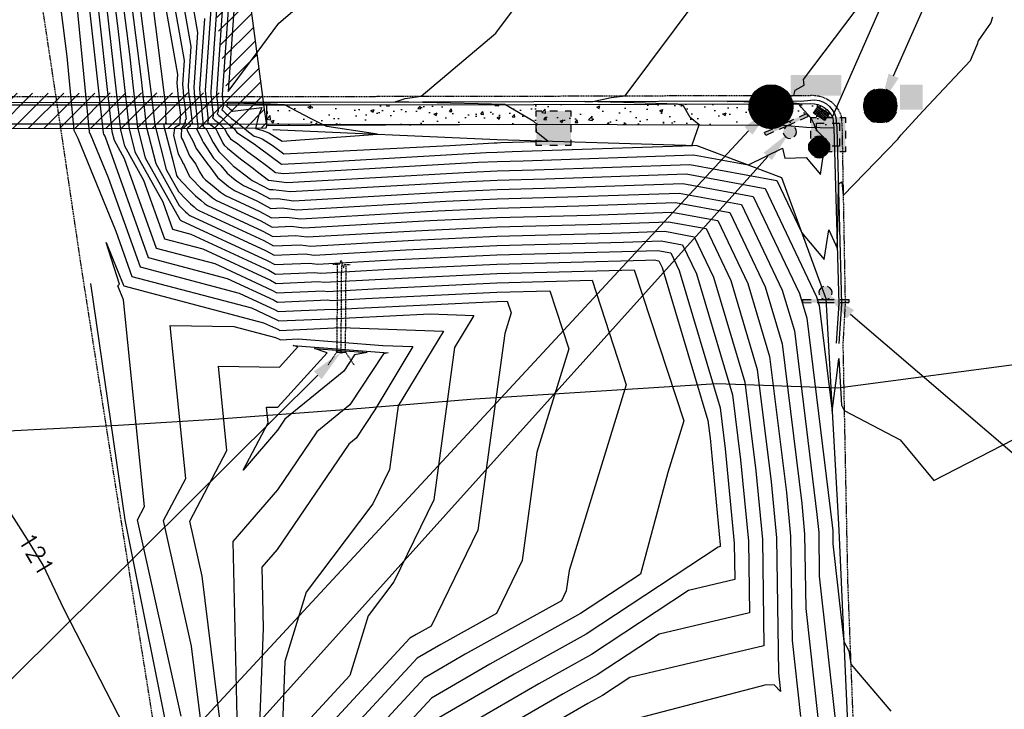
# Model space of a CAD drawing. Header units: feet. Extents: x 351431 to 355879, y 310968 to 329728.
# Tile 222 of 254: x 352768 to 352992, y 326757 to 326915. Entities that reach past the tile are written whole.
import ezdxf

# ---------------------------------------------------------------- set-up
doc = ezdxf.new("R2010")
doc.units = ezdxf.units.FT
doc.header["$MEASUREMENT"] = 0
doc.linetypes.add('D10', pattern=[0.15, 0.1, -0.05])
doc.linetypes.add('D25', pattern=[0.375, 0.25, -0.125])
for name, color, linetype in [('EHID', 86, 'Continuous'), ('EHYSC', 161, 'Continuous'), ('EHYSW-WARN', 161, 'Continuous'), ('ELID', 174, 'Continuous'), ('ELIG', 41, 'Continuous'), ('ELTCH-EG1', 253, 'Continuous'), ('ELTCN-EG1', 251, 'Continuous'), ('ELUDC', 153, 'D10'), ('ELUEU', 153, 'UE'), ('ELYCB-BACK', 5, 'Continuous'), ('ELYCB-FL', 2, 'Continuous'), ('ELYSP', 1, 'D25'), ('ELYSS', 2, 'Continuous'), ('ELYSW-BACK', 2, 'Continuous'), ('ELYSW-WARN', 161, 'Continuous'), ('ESFIP', 2, 'Continuous'), ('ESFLJ', 5, 'Continuous'), ('ESFS', 153, 'Continuous'), ('ESMask', 155, 'Continuous'), ('ESUD', 5, 'Continuous'), ('ESUD-CMP', 13, 'D10'), ('ETFIP', 7, 'Continuous'), ('ETFS', 6, 'Continuous'), ('ETTC', 252, 'Continuous'), ('ETUD', 4, 'Continuous')]:
    doc.layers.add(name, color=color, linetype=linetype)
doc.styles.add('L80', font='simplex', dxfattribs={"height": 4})
doc.styles.add('ROMANSM', font='romansm.shx')
doc.linetypes.add('UE', pattern='A,0.25,-0.07,0.07,-0.07,0.07,-0.07,0.07,-0.07,0.25,-0.06,["UE",ROMANSM,S=0.08,R=0,X=-0.02,Y=-0.04],-0.175', length=1.225)

# ---------------------------------------------------------------- blocks, each defined once
blk = doc.blocks.new('ESUFJBOX1')
for points in [[(-0.0787, 0.0535), (-0.0787, 0.0787), (-0.0535, 0.0787)], [(-0.0178, 0.0787), (0.0178, 0.0787)], [(0.0535, 0.0787), (0.0787, 0.0787), (0.0787, 0.0535)], [(-0.0787, -0.0178), (-0.0787, 0.0178)], [(0.0787, 0.0178), (0.0787, -0.0178)], [(-0.0787, -0.0787), (-0.0787, -0.0535)], [(-0.0535, -0.0787), (-0.0787, -0.0787)], [(0.0178, -0.0787), (-0.0178, -0.0787)], [(0.0787, -0.0535), (0.0787, -0.0787), (0.0535, -0.0787)]]:
    blk.add_lwpolyline(points)
at = {"layer": 'ESMask'}
blk.add_solid([(-0.0787, -0.0787), (-0.0787, 0.0787), (0.0787, -0.0787), (0.0787, 0.0787)], dxfattribs=at)
blk = doc.blocks.new('ESUFJBOX2')
for points in [[(-0.0787, 0.0535), (-0.0787, 0.0787), (-0.0535, 0.0787)], [(-0.0525, 0.0178), (-0.0525, 0.0525), (-0.0178, 0.0525)], [(-0.0178, 0.0787), (0.0178, 0.0787)], [(0.0178, 0.0525), (0.0525, 0.0525), (0.0525, 0.0178)], [(0.0535, 0.0787), (0.0787, 0.0787), (0.0787, 0.0535)], [(-0.0787, -0.0178), (-0.0787, 0.0178)], [(0.0787, 0.0178), (0.0787, -0.0178)], [(-0.0525, -0.0525), (-0.0525, -0.0178)], [(0.0525, -0.0178), (0.0525, -0.0525), (0.0178, -0.0525)], [(-0.0787, -0.0787), (-0.0787, -0.0535)], [(-0.0535, -0.0787), (-0.0787, -0.0787)], [(-0.0178, -0.0525), (-0.0525, -0.0525)], [(0.0178, -0.0787), (-0.0178, -0.0787)], [(0.0787, -0.0535), (0.0787, -0.0787), (0.0535, -0.0787)]]:
    blk.add_lwpolyline(points)
at = {"layer": 'ESMask'}
blk.add_solid([(-0.0787, -0.0787), (-0.0787, 0.0787), (0.0787, -0.0787), (0.0787, 0.0787)], dxfattribs=at)
blk = doc.blocks.new('ESIPUBSIGN')
at = {"layer": 'ESMask'}
h = blk.add_hatch(color=256, dxfattribs=at)
edge = h.paths.add_edge_path()
edge.add_arc((0, 0), 0.03, 90, 450)
for p, q in [((-0.03, 0.1047), (-0.0447, 0.1047)), ((-0.0447, 0.1047), (-0.0447, 0.066)), ((-0.03, 0.1047), (-0.03, 0.066)), ((-0.0447, 0.0381), (-0.0447, -0.0393)), ((-0.03, 0.0381), (-0.03, -0.0393)), ((-0.0447, -0.0672), (-0.0447, -0.1059)), ((-0.03, -0.0672), (-0.03, -0.1059)), ((-0.03, -0.1059), (-0.0447, -0.1059))]:
    blk.add_line(p, q)
for start, end in [(144.2314, 216.3563), (17.9702, 107.0495), (253.5383, 340.7883)]:
    blk.add_arc((0, 0), 0.03, start, end)
blk.add_solid([(-0.0447, -0.1059), (-0.03, -0.1059), (-0.0447, 0.1047), (-0.03, 0.1047)], dxfattribs=at)
blk = doc.blocks.new('ESUFSIG')
for start, end in [(65, 115), (155, 205), (335, 25), (245, 295)]:
    blk.add_arc((0, 0), 0.0492, start, end)
at = {"layer": 'ESMask', "const_width": 0.0492}
blk.add_lwpolyline([(-0.0246, 0, 1), (0.0246, 0, 1)], format="xyb", close=True, dxfattribs=at)
blk = doc.blocks.new('ESUDCI')
for p, q in [((-0.0684, 0.0831), (-0.0684, 0.0912)), ((-0.0684, 0.0912), (-0.0263, 0.0912)), ((-0.0101, 0.0912), (0.0101, 0.0912)), ((0.0263, 0.0912), (0.0684, 0.0912)), ((0.0684, 0.0912), (0.0684, 0.0831)), ((-0.0684, 0.0243), (-0.0684, 0.0669)), ((-0.0595, 0.0602), (-0.0684, 0.0602)), ((-0.0231, 0.0602), (-0.0466, 0.0602)), ((0.0134, 0.0602), (-0.0101, 0.0602)), ((0.0499, 0.0602), (0.0263, 0.0602)), ((0.0684, 0.0602), (0.0628, 0.0602)), ((0.0684, 0.0669), (0.0684, 0.0243)), ((-0.0628, 0.0301), (-0.0684, 0.0301)), ((-0.0684, 0), (-0.0684, 0.0081)), ((-0.0263, 0), (-0.0684, 0)), ((-0.0263, 0.0301), (-0.0499, 0.0301)), ((0.0101, 0.0301), (-0.0134, 0.0301)), ((0.0101, 0), (-0.0101, 0)), ((0.0466, 0.0301), (0.0231, 0.0301)), ((0.0684, 0.0301), (0.0595, 0.0301)), ((0.0684, 0.0081), (0.0684, 0)), ((0.0684, 0), (0.0263, 0))]:
    blk.add_line(p, q)
at = {"layer": 'ESMask'}
blk.add_solid([(-0.0684, 0), (-0.0684, 0.0912), (0.0684, 0), (0.0684, 0.0912)], dxfattribs=at)
blk = doc.blocks.new('ESUMHOLE')
at = {"ltscale": 0.5}
for radius in [0.1, 0.057]:
    blk.add_circle((0, 0), radius, dxfattribs=at)
at = {"layer": 'ESMask', "const_width": 0.1}
blk.add_lwpolyline([(-0.05, 0, 1), (0.05, 0, 1)], format="xyb", close=True, dxfattribs=at)
at = {"layer": 'ESMask', "color": 155}
blk.add_solid([(0.0899, 0.0499), (0.0899, 0.1445), (0.3206, 0.0499), (0.3206, 0.1445)], dxfattribs=at)
blk = doc.blocks.new('ESUDFI')
for p, q in [((0.0005, 0.0379), (0.0133, 0.0508)), ((-0.0246, 0.0125), (-0.012, 0.0252)), ((-0.0118, -0.0119), (0.0118, 0.0119)), ((0.0236, 0.0239), (0.0369, 0.0373)), ((0.0379, 0.001), (0.0506, 0.0139)), ((-0.0506, -0.0139), (-0.0371, -0.0002)), ((-0.0369, -0.0373), (-0.0236, -0.0239)), ((-0.0133, -0.0508), (0.0002, -0.0371)), ((0.0128, -0.0244), (0.0253, -0.0117))]:
    blk.add_line(p, q)
for radius, start, end in [(0.0787, 110, 160), (0.0525, 332.8055, 117.8903), (0.0787, 20, 70), (0.0525, 152.8055, 297.8903), (0.0787, 200, 250), (0.0787, 290, 340)]:
    blk.add_arc((0, 0), radius, start, end)
at = {"layer": 'ESMask', "const_width": 0.0787}
blk.add_lwpolyline([(-0.0394, 0, 1), (0.0394, 0, 1)], format="xyb", close=True, dxfattribs=at)
at = {"layer": 'ESMask', "color": 155}
blk.add_solid([(0.0906, -0.0176), (0.0906, 0.0964), (0.1931, -0.0176), (0.1931, 0.0964)], dxfattribs=at)

msp = doc.modelspace()

# ---------------------------------------------------------------- hatches: boundary and pattern name
at = {"layer": 'EHID'}
h = msp.add_hatch(dxfattribs=at)
h.set_pattern_fill('ANSI31', color=256, scale=20, style=0)
h.set_pattern_definition([(45, (-40.766, -171.4107), (-1.767766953, 1.767766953), [])])
h.paths.add_polyline_path([(352814.73, 326969.7), (352814.68, 326970.27), (352765.69, 326970.33), (352715.08, 326970.22), (352663.91, 326970.2), (352612.5, 326969.95), (352597.88, 326969.89), (352597.96, 326969.31), (352598.01, 326968.01), (352604.96, 326932.65), (352611.91, 326897.16), (352611.94, 326895.68), (352611.93, 326895.09), (352611.24, 326889.86), (352612.71, 326889.77), (352662.78, 326889.73), (352713.22, 326889.71), (352764.39, 326889.79), (352815.01, 326889.87), (352823.96, 326889.92), (352824.1, 326890.45), (352823.47, 326895.22), (352823.39, 326895.8), (352823.22, 326897.1), (352818.5, 326932.77), (352814.87, 326968.35)])
h.paths.add_polyline_path([(352663.93, 326962.14), (352715.09, 326962.16), (352765.69, 326962.27), (352807.39, 326962.22), (352810.5, 326931.84), (352814.98, 326897.93), (352764.37, 326897.85), (352713.22, 326897.77), (352662.79, 326897.79), (352619.96, 326897.83), (352619.96, 326898.02), (352612.87, 326934.2), (352607.43, 326961.87), (352612.54, 326961.89)], flags=16)
at = {"layer": 'EHYSC'}
h = msp.add_hatch(dxfattribs=at)
h.set_pattern_fill('AR-CONC', color=256, style=0)
h.set_pattern_definition([(50, (352824.092, 326889.935), (7.1726, -0.62752), [0.75, -8.25]), (355, (352824.092, 326889.935), (-1.3875, 7.52192), [0.6, -6.6]), (100.4514, (352824.6894, 326889.883), (5.7851, 6.8944), [0.6374, -7.01142]), (46.184, (352824.092, 326891.935), (10.6724, -1.6552), [1.125, -12.375]), (96.636, (352824.981, 326891.797), (9.3466, 9.7412), [0.9561, -10.5171]), (351.184, (352824.092, 326891.935), (9.3466, 9.7412), [0.9, -9.9]), (21, (352825.092, 326891.435), (5.96907, -4.0262), [0.75, -8.25]), (326, (352825.092, 326891.435), (2.43315, 7.2515), [0.6, -6.6]), (71.4514, (352825.589, 326891.0995), (8.40223, 3.2253), [0.6374, -7.01142]), (37.5, (352824.0917, 326889.935), (0.1216, 3.32894), [0, -6.52, 0, -6.7, 0, -6.625]), (7.5, (352824.0917, 326889.935), (2.6307, 3.94412), [0, -3.82, 0, -6.37, 0, -2.525]), (327.5, (352821.8617, 326889.935), (5.338224, -0.22555), [0, -2.5, 0, -7.8, 0, -10.35]), (317.5, (352820.8617, 326889.935), (5.83186, 1.00105), [0, -3.25, 0, -5.18, 0, -7.35])])
h.paths.add_polyline_path([(352953.18, 326892.21, 0.291586), (352948.2, 326895.5), (352945.8, 326895.45), (352941.88, 326895.39), (352885.01, 326895.25), (352834.18, 326895.21), (352824.09, 326895.22), (352824.1, 326890.45), (352834.21, 326890.55), (352884.99, 326890.75), (352941.92, 326890.53), (352947.17, 326890.12), (352953.42, 326889.93)])
at = {"layer": 'EHYSW-WARN'}
h = msp.add_hatch(dxfattribs=at)
h.set_pattern_fill('ANSI37', color=256, scale=3, style=0)
h.paths.add_polyline_path([(352948.8, 326893.27), (352949.86, 326894.84), (352952.31, 326893.23), (352951.27, 326891.65)])

# ---------------------------------------------------------------- linework, layer by layer
at = {"layer": 'EHYSC'}
msp.add_line((352824.1, 326890.45), (352824.09, 326895.23), dxfattribs=at)
at = {"layer": 'ELID'}
msp.add_lwpolyline([(352764.39, 326889.79), (352815.01, 326889.87), (352823.96, 326889.92), (352824.1, 326890.45), (352823.47, 326895.22), (352823.39, 326895.8), (352823.22, 326897.1), (352818.5, 326932.77), (352814.87, 326968.35), (352814.73, 326969.7), (352814.68, 326970.27), (352765.69, 326970.33)], dxfattribs=at)
at = {"layer": 'ELIG', "flags": 128}
msp.add_lwpolyline([(352611.23, 326890.75), (352663.05, 326890.92), (352713.16, 326890.81), (352764.17, 326890.82), (352814.96, 326890.87), (352834.49, 326890.81), (352876.88, 326890.7)], dxfattribs=at)
at = {"layer": 'ELTCH-EG1', "flags": 128}
for points, elevation in [([(352815.68, 326960.46), (352817.19, 326933.03), (352817.58, 326930.86), (352815.29, 326898.24), (352821.89, 326907.15), (352826.83, 326913.83), (352849.11, 326932.92), (352827.38, 326952.04), (352815.68, 326960.46)], 140), ([(352797.6, 326922.17), (352801.07, 326894.35), (352801.04, 326893.38), (352801.02, 326892.61), (352801.08, 326892.04), (352801.13, 326891.49), (352801.04, 326891.16), (352801.27, 326891.01), (352800.78, 326890.76), (352800.66, 326890.67), (352800.61, 326890.31), (352802.66, 326882.53), (352803.53, 326879.11), (352803.81, 326878.61), (352806.34, 326875.99), (352807.85, 326874.44), (352809.06, 326873.43), (352809.93, 326872.71), (352810.63, 326872.26), (352823.1, 326866.47), (352825.48, 326865.17), (352830.76, 326865.4), (352833.33, 326865.06), (352859.47, 326866.56), (352876.59, 326867.39), (352900.35, 326868.01), (352915.7, 326868.55), (352924.29, 326866.96), (352929.9, 326855.17), (352935.96, 326834.88), (352939.11, 326809.27), (352940.34, 326796.48), (352940.77, 326765.68), (352940.92, 326764.25), (352941.25, 326761.42), (352939.88, 326762.92), (352938.01, 326762.95), (352904.25, 326754.11)], 130), ([(352787.52, 326918.35), (352790.75, 326889.39), (352791.65, 326885.81), (352796.01, 326878.03), (352800.79, 326864.66), (352809.53, 326862.35), (352824.93, 326855.2), (352826.27, 326854.47), (352835.93, 326854.9), (352837.22, 326854.73), (352850.28, 326855.48), (352876.57, 326856.75), (352907.92, 326857.57), (352919.19, 326823.18), (352915.56, 326811.39), (352909.32, 326788.18), (352895.68, 326779.19), (352874.96, 326767.67), (352861.67, 326759.96), (352849.35, 326746.63)], 125), ([(352809.88, 326914.9), (352808.76, 326898.81), (352808.84, 326897.9), (352808.92, 326896.97), (352809.07, 326895.97), (352809.13, 326895.37), (352809.61, 326890.46), (352809.56, 326890.34), (352810.32, 326889.73), (352810.48, 326889.41), (352811, 326888.34), (352811.86, 326886.58), (352813.18, 326884.51), (352816.26, 326881.4), (352816.41, 326881.28), (352816.53, 326881.19), (352819.12, 326879.21), (352820.42, 326878.21), (352820.82, 326877.95), (352821.27, 326877.74), (352824.7, 326875.87), (352825.59, 326875.9), (352829.45, 326875.4), (352868.65, 326877.65), (352876.61, 326878.03), (352887.67, 326878.32), (352919.77, 326879.44), (352937.74, 326876.11), (352949.46, 326851.45), (352950.05, 326849.47), (352953.02, 326825.37), (352954.08, 326833.45), (352954.54, 326837.35), (352955.17, 326826.74), (352955.78, 326825.49), (352968.54, 326818.85), (352976.21, 326809.55), (352994.4, 326818.88)], 135), ([(352816.37, 326893.75), (352823, 326894.57), (352822.23, 326892.64), (352821.53, 326889.81), (352822.99, 326889.4), (352824.62, 326888.79), (352827.63, 326886.88), (352849.39, 326888.5), (352837.8, 326890.28), (352837.14, 326890.57), (352834.2, 326892.02), (352828.16, 326895.21), (352824.99, 326895.3), (352823.45, 326895.35), (352818.88, 326895.48), (352815.18, 326895.59), (352814.9, 326894.96), (352814.95, 326894.92), (352815.02, 326894.87), (352815.1, 326894.79), (352815.22, 326894.68), (352815.4, 326894.54), (352815.7, 326894.31), (352816.37, 326893.75)], 140), ([(352804.59, 326755.84), (352794.63, 326800.54), (352796.27, 326803.64), (352791.46, 326850.73), (352790.19, 326853.96), (352790.57, 326854.28), (352787.47, 326863.81), (352791.39, 326854.23), (352791.5, 326853.93), (352823.37, 326845.51), (352826.75, 326843.94), (352827.05, 326843.77), (352841.1, 326844.4), (352864.39, 326843.61), (352854.1, 326826.59), (352852.12, 326812.04), (352848.32, 326804.22), (352833.13, 326784.1), (352828.26, 326768.28), (352827.7, 326753.92)], 120)]:
    msp.add_lwpolyline(points, dxfattribs=dict(at, elevation=elevation))
at = {"layer": 'ELTCN-EG1', "flags": 128}
for points, elevation in [([(352797.57, 326936.91), (352803.73, 326902.13), (352803.59, 326900.18), (352803.74, 326898.55), (352803.89, 326896.87), (352804.15, 326895.08), (352804.16, 326895.03), (352804.21, 326894.51), (352804.45, 326892.83), (352804.39, 326892.78), (352804.37, 326891.89), (352804.31, 326891.85), (352804.32, 326890.91), (352804.3, 326890.89), (352804.23, 326890.72), (352804.13, 326890.57), (352803.68, 326890.34), (352803.08, 326889.9), (352802.82, 326888.17), (352803.93, 326884), (352804.82, 326882.36), (352805.01, 326881.91), (352805.1, 326881.79), (352805.44, 326881.09), (352806.51, 326878.84), (352807, 326878.33), (352808.99, 326876.28), (352810.59, 326874.95), (352811.75, 326873.99), (352812.67, 326873.4), (352822.73, 326868.73), (352825.33, 326867.31), (352829.72, 326867.5), (352832.55, 326867.13), (352861.3, 326868.78), (352876.6, 326869.52), (352897.82, 326870.07), (352916.51, 326870.72), (352926.98, 326868.79), (352933.81, 326854.42), (352938.78, 326837.8), (352942.6, 326806.79), (352943.54, 326796.88), (352943.88, 326773.04), (352945.81, 326755.74)], 131), ([(352799.75, 326936.48), (352805.27, 326905.32), (352804.88, 326899.84), (352805.02, 326898.38), (352805.15, 326896.9), (352805.38, 326895.3), (352805.4, 326895.11), (352805.6, 326893.07), (352805.77, 326891.9), (352805.52, 326891.68), (352805.51, 326891.11), (352805.17, 326890.9), (352805.17, 326890.38), (352804.92, 326890.15), (352804.83, 326889.95), (352804.44, 326889.74), (352804.7, 326889.65), (352804.58, 326888.24), (352804.62, 326887.77), (352805.07, 326886.96), (352806.52, 326883.56), (352807.94, 326881.64), (352808.73, 326880.04), (352809.57, 326878.7), (352810.13, 326878.11), (352812.12, 326876.47), (352813.56, 326875.27), (352814.71, 326874.54), (352822.37, 326870.98), (352825.17, 326869.45), (352828.69, 326869.6), (352831.78, 326869.2), (352863.14, 326871), (352876.6, 326871.65), (352895.28, 326872.14), (352917.33, 326872.9), (352929.67, 326870.62), (352937.72, 326853.68), (352941.6, 326840.72), (352946.08, 326804.3), (352946.75, 326797.29), (352946.99, 326780.39), (352950.69, 326747.22)], 132), ([(352787.32, 326934.81), (352790.16, 326912.55), (352792.71, 326889.7), (352794.03, 326884.47), (352800.4, 326873.1), (352802.65, 326866.81), (352806.76, 326865.72), (352824.56, 326857.46), (352826.11, 326856.61), (352834.9, 326857), (352836.44, 326856.8), (352852.12, 326857.7), (352876.57, 326858.88), (352910.5, 326859.76), (352912.44, 326859.83), (352913.53, 326859.63), (352914.24, 326858.14), (352924.68, 326823.21), (352925.18, 326819.21), (352927.5, 326794.87), (352927.51, 326794.48), (352927.01, 326794.36), (352896.93, 326774.53), (352880.55, 326765.42), (352863.32, 326755.43)], 126), ([(352789.18, 326935.19), (352792.8, 326906.75), (352794.66, 326890.01), (352796.4, 326883.13), (352804.28, 326869.07), (352804.37, 326868.97), (352804.43, 326868.92), (352804.47, 326868.88), (352804.5, 326868.86), (352804.52, 326868.84), (352824.2, 326859.71), (352825.95, 326858.75), (352833.86, 326859.1), (352835.66, 326858.86), (352853.96, 326859.91), (352876.58, 326861.01), (352907.96, 326861.83), (352913.26, 326862.01), (352916.22, 326861.46), (352918.16, 326857.39), (352927.5, 326826.13), (352928.66, 326816.73), (352930.71, 326795.28), (352930.83, 326786.94), (352920.31, 326784.45), (352898.19, 326769.87), (352886.14, 326763.17), (352864.97, 326750.89)], 127), ([(352791.03, 326935.57), (352795.44, 326900.95), (352796.62, 326890.32), (352798.78, 326881.79), (352804.13, 326872.25), (352805.03, 326871.31), (352805.57, 326870.76), (352806, 326870.4), (352806.31, 326870.14), (352806.56, 326869.98), (352823.83, 326861.97), (352825.8, 326860.89), (352832.83, 326861.2), (352834.89, 326860.93), (352855.79, 326862.13), (352876.58, 326863.14), (352905.43, 326863.89), (352914.07, 326864.19), (352918.91, 326863.29), (352922.07, 326856.65), (352930.32, 326829.05), (352932.15, 326814.24), (352933.92, 326795.68), (352934.15, 326779.41), (352913.61, 326774.55), (352899.45, 326765.21), (352891.73, 326760.92), (352866.61, 326746.36)], 128), ([(352792.88, 326935.95), (352798.08, 326895.16), (352798.58, 326890.63), (352801.15, 326880.45), (352803.97, 326875.43), (352805.69, 326873.65), (352806.71, 326872.6), (352807.53, 326871.92), (352808.12, 326871.42), (352808.6, 326871.12), (352823.47, 326864.22), (352825.64, 326863.03), (352831.79, 326863.3), (352834.11, 326863), (352857.63, 326864.35), (352876.59, 326865.27), (352902.89, 326865.95), (352914.89, 326866.37), (352921.6, 326865.13), (352925.98, 326855.91), (352933.14, 326831.96), (352935.63, 326811.76), (352937.13, 326796.08), (352937.46, 326771.88), (352906.91, 326764.65), (352900.7, 326760.55), (352897.32, 326758.67), (352868.26, 326741.82)], 129), ([(352801.93, 326936.05), (352806.81, 326908.51), (352806.17, 326899.5), (352806.29, 326898.22), (352806.41, 326896.92), (352806.61, 326895.53), (352806.64, 326895.2), (352806.99, 326891.64), (352807.09, 326890.97), (352806.66, 326890.58), (352806.65, 326890.33), (352806.03, 326889.94), (352806.03, 326889.84), (352805.9, 326889.73), (352805.93, 326889.36), (352807.33, 326886.84), (352808.02, 326885.21), (352810.55, 326881.81), (352810.69, 326881.58), (352810.78, 326881.49), (352811.14, 326881.05), (352812.97, 326878.54), (352813.65, 326877.98), (352815.37, 326876.56), (352816.74, 326875.68), (352822, 326873.23), (352825.02, 326871.59), (352827.65, 326871.7), (352831, 326871.26), (352864.97, 326873.21), (352876.61, 326873.78), (352892.74, 326874.2), (352918.14, 326875.08), (352932.36, 326872.45), (352941.64, 326852.94), (352944.42, 326843.64), (352949.57, 326801.82), (352949.96, 326797.69), (352950.1, 326787.75), (352955.57, 326738.71)], 133), ([(352804.11, 326935.62), (352808.35, 326911.71), (352807.47, 326899.15), (352807.56, 326898.06), (352807.67, 326896.95), (352807.84, 326895.75), (352807.88, 326895.28), (352808.39, 326890.2), (352808.41, 326890.04), (352808.06, 326889.73), (352809.29, 326887.33), (352809.49, 326886.93), (352809.53, 326886.85), (352809.59, 326886.71), (352811.94, 326883.05), (352813.63, 326881.34), (352815.06, 326879.61), (352816.53, 326878.38), (352817.18, 326877.84), (352818.78, 326876.81), (352821.64, 326875.49), (352824.86, 326873.73), (352826.62, 326873.8), (352830.22, 326873.33), (352866.81, 326875.43), (352876.61, 326875.91), (352890.21, 326876.26), (352918.95, 326877.26), (352935.05, 326874.28), (352945.55, 326852.19), (352947.23, 326846.55), (352953.05, 326799.33), (352953.17, 326798.09), (352953.21, 326795.1), (352955.7, 326772.83), (352956.81, 326770.69), (352957.27, 326767.7), (352966.4, 326756.98)], 134), ([(352816.04, 326927.67), (352813.92, 326897.43), (352813.94, 326897.25), (352813.95, 326897.07), (352813.98, 326896.87), (352814.1, 326895.71), (352814.18, 326894.84), (352813.83, 326894.04), (352814.06, 326893.86), (352814.37, 326893.61), (352814.73, 326893.26), (352815.29, 326892.72), (352816.1, 326892.1), (352817.47, 326891.06), (352819.03, 326889.76), (352819.94, 326889.04), (352821.22, 326888.04), (352822.28, 326887.74), (352823.08, 326887.44), (352825.32, 326886.01), (352827.98, 326884.03), (352865.87, 326885.93), (352875.99, 326886.52), (352876.63, 326886.55), (352877.52, 326886.57), (352888.19, 326886.94), (352885.58, 326888.99), (352885.51, 326890.64), (352885.68, 326890.61), (352885.7, 326890.65), (352885.73, 326890.74), (352884.99, 326891.35), (352878.4, 326895.24), (352872.3, 326895.4), (352853.42, 326895.87), (352855.7, 326896.61), (352859.33, 326897.14), (352876.35, 326911.5), (352892.36, 326933.03)], 139), ([(352782.24, 326929.95), (352786.83, 326888.77), (352786.9, 326888.49), (352787.24, 326887.88), (352797.07, 326860.37), (352815.07, 326855.61), (352825.66, 326850.7), (352826.58, 326850.19), (352838, 326850.7), (352838.77, 326850.6), (352846.61, 326851.05), (352876.56, 326852.5), (352888.62, 326852.81), (352892.95, 326839.59), (352885.71, 326816.04), (352882.33, 326791.28), (352876.46, 326779.21), (352863.78, 326772.17), (352858.38, 326769.03), (352840.84, 326750.06)], 123), ([(352812.96, 326921.28), (352811.34, 326898.12), (352811.39, 326897.58), (352811.44, 326897.02), (352811.52, 326896.42), (352811.61, 326895.54), (352811.9, 326892.65), (352811.7, 326892.19), (352812.28, 326891.72), (352813.07, 326891.09), (352813.99, 326890.19), (352814.47, 326889.72), (352815.15, 326888.4), (352815.6, 326887.76), (352815.83, 326887.43), (352817.53, 326886.31), (352819.82, 326884.48), (352821.73, 326883.07), (352824.38, 326881.11), (352826.12, 326879.76), (352827.89, 326879.53), (352872.32, 326882.08), (352876.62, 326882.29), (352882.6, 326882.45), (352921.4, 326883.79), (352933.94, 326881.47), (352941.72, 326885.34), (352942.26, 326883.01), (352947.14, 326883.2), (352950.34, 326879.34), (352951.62, 326887.59), (352951.43, 326887.44), (352949.72, 326889.22), (352949.14, 326890.06), (352948.96, 326890.79), (352948.24, 326892.18), (352946, 326894.65), (352945.57, 326895.16), (352945.5, 326895.44), (352941.92, 326895.87), (352940.41, 326895.7), (352929.09, 326895.96), (352935.95, 326896.07), (352936.52, 326896.19), (352941.92, 326896.87), (352944.29, 326897.34), (352944.59, 326898.51), (352946.64, 326899.64), (352946.58, 326900.32), (352946.52, 326900.95), (352967.46, 326928.8)], 137), ([(352780.04, 326925.66), (352783.61, 326889.02), (352784.01, 326888.2), (352787.93, 326878.6), (352795.21, 326858.22), (352817.83, 326852.24), (352826.02, 326848.44), (352826.74, 326848.05), (352839.03, 326848.6), (352839.55, 326848.53), (352844.77, 326848.83), (352876.55, 326850.37), (352878.96, 326850.43), (352879.83, 326847.79), (352878.38, 326843.08), (352872.26, 326798.2), (352861.61, 326776.32), (352858.19, 326774.41), (352856.73, 326773.57), (352836.59, 326751.77)], 122), ([(352814.5, 326924.47), (352812.63, 326897.77), (352812.66, 326897.41), (352812.7, 326897.04), (352812.75, 326896.65), (352812.85, 326895.62), (352813.04, 326893.74), (352812.77, 326893.12), (352813.17, 326892.79), (352813.72, 326892.35), (352814.36, 326891.72), (352815.35, 326890.76), (352816.72, 326889.73), (352816.76, 326889.67), (352817.31, 326888.88), (352821.43, 326886.16), (352821.53, 326886.08), (352821.61, 326886.02), (352822.45, 326885.4), (352827.45, 326881.67), (352835.1, 326882.06), (352874.16, 326884.3), (352876.63, 326884.42), (352880.06, 326884.51), (352921.2, 326885.94), (352921.06, 326886.04), (352921.12, 326886.03), (352921.12, 326886.04), (352922.69, 326890.6), (352920.63, 326892.3), (352919.1, 326894.93), (352917.78, 326895.33), (352905.46, 326895.74), (352896.65, 326895.94), (352898.47, 326895.97), (352902.62, 326896.84), (352905.84, 326897.24), (352928.32, 326927.41)], 138), ([(352784.88, 326924.15), (352788.79, 326889.08), (352789.28, 326887.15), (352791.63, 326882.95), (352798.93, 326862.51), (352812.3, 326858.98), (352825.29, 326852.95), (352826.42, 326852.33), (352836.96, 326852.8), (352837.99, 326852.66), (352848.45, 326853.26), (352876.56, 326854.63), (352898.27, 326855.19), (352906.07, 326831.38), (352893.03, 326788.99), (352892.4, 326784.37), (352891.3, 326782.11), (352869.37, 326769.92), (352860.03, 326764.5), (352845.1, 326748.34)], 124), ([(352811.42, 326918.09), (352810.05, 326898.46), (352810.11, 326897.74), (352810.18, 326897), (352810.29, 326896.2), (352810.37, 326895.45), (352810.76, 326891.55), (352810.63, 326891.27), (352811.39, 326890.66), (352812.41, 326889.82), (352812.51, 326889.74), (352812.83, 326889.11), (352814.12, 326886.45), (352814.42, 326885.98), (352815.13, 326885.27), (352818.12, 326882.88), (352820.45, 326881.15), (352821.12, 326880.64), (352821.63, 326880.24), (352824.52, 326878.02), (352824.55, 326878), (352824.55, 326878), (352828.67, 326877.46), (352870.48, 326879.86), (352876.62, 326880.16), (352885.13, 326880.38), (352920.58, 326881.61), (352940.43, 326877.94), (352946.03, 326866.16), (352946.42, 326865.65), (352951.18, 326859.91), (352952.24, 326866.71), (352954.18, 326862.53), (352954.35, 326867.5), (352954.45, 326877.15), (352955.23, 326877.62), (352955.54, 326874.5), (352968.02, 326887.34), (352968.71, 326888.3), (352973.79, 326893.82), (352984.61, 326905.28), (352986.04, 326908.74), (352986.26, 326909.28), (352986.3, 326909.56), (352986.3, 326909.58), (352986.31, 326909.6), (352986.32, 326909.62), (352986.33, 326909.64), (352986.34, 326909.66), (352986.35, 326909.68), (352986.36, 326909.7), (352986.37, 326909.71), (352986.38, 326909.73), (352986.39, 326909.75), (352986.39, 326909.77), (352986.4, 326909.78), (352986.41, 326909.8), (352987.06, 326910.75), (352989.23, 326913.78), (352989.68, 326915.27)], 136), ([(352810, 326747.41), (352806.98, 326771.81), (352800.6, 326800.42), (352805.65, 326809.99), (352802.09, 326844.86), (352816.63, 326844.65), (352826.14, 326842.14), (352827.12, 326841.68), (352827.21, 326841.64), (352831.29, 326841.82), (352850.56, 326840.29), (352857.44, 326840.06), (352848.73, 326825.64), (352844.48, 326819.16), (352842.83, 326817.82), (352826.52, 326793.85)], 119), ([(352851.76, 326838.62), (352850.7, 326838.42), (352843.08, 326826.81), (352835.54, 326820.66), (352826.54, 326807.44), (352816.39, 326795.64), (352817.25, 326755.51), (352817.03, 326749.99), (352817.13, 326750.01), (352823.15, 326709.87), (352815, 326744.49), (352814.11, 326748.9), (352814.18, 326748.94), (352809.37, 326787.77), (352806.58, 326800.31), (352815.03, 326816.35), (352813.07, 326835.58), (352827.04, 326835.38), (352831.21, 326839.98), (352830.15, 326840.35), (352851.76, 326838.62)], 118), ([(352846.98, 326838.71), (352844.11, 326838.17), (352841.67, 326834.46), (352828.25, 326823.5), (352826.57, 326821.03), (352818.73, 326811.92), (352824.42, 326822.7), (352824.05, 326826.29), (352826.66, 326826.25), (352837.88, 326838.67), (352835.02, 326839.67), (352846.98, 326838.71)], 117), ([(352842.21, 326838.8), (352841.05, 326838.58), (352839.9, 326838.99), (352842.21, 326838.8)], 116), ([(352826.52, 326793.85), (352823, 326789.77), (352823.3, 326775.86), (352822.37, 326751.95)], 119)]:
    msp.add_lwpolyline(points, dxfattribs=dict(at, elevation=elevation))
at = {"layer": 'ELUDC', "flags": 128}
msp.add_lwpolyline([(352841.07, 326838.82), (352841.2, 326858.82)], dxfattribs=at)
at = {"layer": 'ELYCB-BACK', "flags": 128}
msp.add_lwpolyline([(352764.11, 326895.16), (352815.2, 326895.22), (352834.18, 326895.21), (352885.01, 326895.25), (352941.88, 326895.39), (352945.8, 326895.45), (352948.2, 326895.5, -0.291586), (352953.18, 326892.21), (352953.42, 326889.93), (352954.52, 326849.91), (352953.98, 326840.86)], format="xyb", dxfattribs=at)
at = {"layer": 'ELYCB-FL', "flags": 128}
msp.add_lwpolyline([(352764.14, 326895.69), (352815.16, 326895.78), (352834.19, 326895.83), (352884.98, 326895.94), (352941.94, 326896.09), (352945.79, 326896.04), (352948.13, 326896.27, -0.378714), (352953.85, 326892.32), (352954.12, 326889.93), (352955.16, 326849.84), (352954.54, 326840.78)], format="xyb", dxfattribs=at)
at = {"layer": 'ELYSP', "flags": 128}
msp.add_lwpolyline([(352669.31, 326840.93), (352677.33, 326790.8), (352685.12, 326741.63), (352692.68, 326692.33), (352700.79, 326642.52), (352708.71, 326593.13), (352716.56, 326544.1), (352724.39, 326494.75), (352732.31, 326445.28), (352740.5, 326396.07), (352748.52, 326346.78), (352756.55, 326297.83), (352765.17, 326247.85), (352772.79, 326198.85), (352780.82, 326149.55), (352788.93, 326099.86), (352789.46, 326095.44), (352787.74, 326095.71), (352785.97, 326098.57), (352769.08, 326147.44), (352750.49, 326195.2), (352732.36, 326242.65), (352714.34, 326290.18), (352695.73, 326337.75), (352677.36, 326385.81), (352671.31, 326401.44), (352652.58, 326449.25), (352633.95, 326496.99), (352614.26, 326547.05), (352593.4, 326600.3), (352572.27, 326654.15), (352552.21, 326704.8), (352532.03, 326757.14), (352511.78, 326807.7), (352491.79, 326859.43), (352489.07, 326865.88), (352482.85, 326881.64), (352481.96, 326884.08), (352478.73, 326892.72, -0.387923), (352480.89, 326896.38), (352490.59, 326896.88), (352495.74, 326896.99), (352547.34, 326896.98), (352611.91, 326897.16), (352663.21, 326897.2), (352713.18, 326897.39), (352764.07, 326897.1), (352815.19, 326897.09), (352834.19, 326897.1), (352884.99, 326897.18), (352941.91, 326897.36), (352945.23, 326897.33), (352948.07, 326897.35, -0.343653), (352955.1, 326892.59), (352955.27, 326889.92), (352955.99, 326849.83), (352955.47, 326840.72), (352956.55, 326786.31), (352958.6, 326733.13), (352961.11, 326680.34), (352963.2, 326628.51), (352965.4, 326575.97), (352967.27, 326523.24), (352970, 326470.96), (352971.95, 326422.3), (352971.3, 326394.39), (352971.35, 326393.86), (352968.23, 326345.53), (352964.31, 326289.65), (352959.96, 326237.31), (352956.51, 326185.44), (352953.03, 326134.96), (352949.28, 326082.51), (352947.5, 326029.85), (352947.29, 325978.11), (352949.25, 325926.05), (352951.86, 325876.73), (352953.27, 325824.71), (352952.57, 325822.12), (352950.49, 325821.49), (352947.43, 325822.57), (352939.49, 325871.34), (352931.53, 325920.36), (352923.69, 325970.01), (352915.85, 326018.85), (352907.87, 326068.63), (352899.89, 326117.32), (352892.07, 326167.26), (352884.3, 326216.71), (352876.4, 326266.05), (352868.33, 326315.28), (352860.49, 326364.65), (352852.55, 326414.29), (352844.24, 326463.55), (352836.39, 326512.77), (352828.44, 326562.2), (352820.67, 326611.62), (352812.85, 326660.91), (352805.04, 326710.37), (352797.43, 326759.71), (352789.56, 326808.98), (352781.81, 326858.48), (352777.18, 326889.71), (352770.83, 326931.74), (352764.73, 326967.78), (352762.99, 326979.17), (352757.68, 327011.78), (352750.3, 327056.04), (352741.08, 327111.96), (352732.89, 327161.11), (352725.19, 327210.71), (352717, 327260.27), (352708.89, 327309.56), (352701.17, 327358.85), (352692.8, 327407.84), (352684.75, 327457.55), (352676.89, 327506.79), (352668.89, 327556.28), (352663.11, 327596.51), (352661.91, 327599.5), (352666.75, 327599.31), (352671.43, 327600.91), (352673.58, 327596.98), (352688.25, 327559.15), (352705.74, 327511.22), (352723.35, 327462.77), (352741.16, 327415.34), (352761.84, 327368.02), (352784.32, 327321.64), (352806.98, 327275.77), (352830.16, 327228.36), (352852.86, 327181.53), (352875.43, 327135.27), (352898.73, 327088.17), (352921.62, 327041.43), (352935.71, 327016.32), (352939.95, 327008.78), (352944.02, 327001.83), (352950.93, 326987.65), (352953.83, 326981.89), (352957.34, 326973.5, -0.461442), (352953.1, 326968.71), (352947.07, 326968.55), (352938.59, 326968.51), (352887.06, 326968.33), (352834.92, 326968.41), (352765.72, 326968.2), (352715.08, 326968.23), (352663.71, 326967.92), (352612.26, 326968.2), (352598.01, 326968.01), (352544.89, 326967.82), (352494, 326967.75), (352469.81, 326967.69), (352463.49, 326967.73), (352460.89, 326967.73), (352456.68, 326972.72), (352455.58, 326972.63), (352456.38, 326977.4), (352456.85, 326980.75), (352461.61, 327008.27), (352462.65, 327013.78), (352462.82, 327014.6), (352464.73, 327025.76), (352471.22, 327076.33), (352477.38, 327126.05), (352483.66, 327176.67), (352489.81, 327226.52), (352495.63, 327275.78), (352502.04, 327325.95), (352508.17, 327377.49), (352513.96, 327426.07), (352518.69, 327476.29), (352521.89, 327527.81), (352523.21, 327577.57), (352524.96, 327603.15), (352527.06, 327610.52), (352529.97, 327613.88), (352534.11, 327615.57), (352538.8, 327615.57), (352542.17, 327613.86), (352544.23, 327610.85), (352548.46, 327587.45), (352557.12, 327538.03), (352564.8, 327488.59), (352573.35, 327439.22), (352581.53, 327389.72), (352589.66, 327340.53), (352597.61, 327291.05), (352605.22, 327242.1), (352613.36, 327192.34), (352621.44, 327143.28), (352628.96, 327093.63), (352637.1, 327044.5), (352644.72, 326997.64), (352648.24, 326974.74), (352656.35, 326922.87), (352660.02, 326891.46), (352669.31, 326840.93)], format="xyb", dxfattribs=at)
at = {"layer": 'ELYSS', "flags": 128}
for points in [[(352825.5, 326889.55), (352876.64, 326887.29), (352922.19, 326885.91), (352941.45, 326878.64), (352951.58, 326851.05), (352954.55, 326798.26), (352957.38, 326735.56), (352958.23, 326707.4), (352960.45, 326658.37), (352962.86, 326609.89), (352964.58, 326559.82), (352966.27, 326513.84), (352968.71, 326460.25)], [(352783.94, 326854.43), (352791.77, 326800.6), (352802.94, 326744.83), (352810.07, 326689), (352817.87, 326638.86), (352827.29, 326581.97), (352836.77, 326527.44), (352844.12, 326477.99), (352850.75, 326436.64), (352859.33, 326381.79), (352867.89, 326326.75), (352877.04, 326271.74)]]:
    msp.add_lwpolyline(points, dxfattribs=at)
at = {"layer": 'ELYSW-BACK', "flags": 128}
msp.add_lwpolyline([(352484.9, 326882.28), (352485.55, 326882.67, 0.325665), (352488.86, 326887.26), (352489.03, 326888.17), (352489.45, 326888.99), (352490.6, 326889.35), (352495.89, 326890.48), (352547.3, 326890.47), (352611.79, 326890.61), (352612.71, 326889.77), (352662.78, 326889.73), (352713.22, 326889.71), (352764.39, 326889.79), (352815.01, 326889.87), (352823.96, 326889.92), (352824.1, 326890.45), (352834.21, 326890.55), (352884.99, 326890.75), (352941.92, 326890.53), (352947.17, 326890.12), (352953.42, 326889.93)], format="xyb", dxfattribs=at)
at = {"layer": 'ELYSW-WARN', "flags": 128}
msp.add_lwpolyline([(352948.8, 326893.27), (352949.86, 326894.84), (352952.31, 326893.23), (352951.27, 326891.65)], close=True, dxfattribs=at)
at = {"layer": 'ESUD-CMP', "flags": 128}
for points in [[(352839.2, 326858.84), (352840.7, 326858.83), (352841.09, 326859.67), (352841.62, 326858), (352841.85, 326858.82), (352843.2, 326858.81)], [(352840.2, 326858.83), (352840.07, 326838.83), (352842.07, 326838.82), (352842.2, 326858.82)], [(352840.07, 326838.83), (352838.05, 326835.84)], [(352842.07, 326838.82), (352844.05, 326835.8)]]:
    msp.add_lwpolyline(points, dxfattribs=at)
at = {"layer": 'ETFIP', "linetype": 'ByBlock', "lineweight": -2}
msp.add_lwpolyline([(352953.09, 326892.43), (353111.32, 327251.83)], dxfattribs=at)
at = {"layer": 'ETFIP'}
msp.add_solid([(352954.23, 326891.92), (352950.07, 326885.56), (352951.95, 326892.93)], dxfattribs=at)
at = {"layer": 'ETFS', "linetype": 'ByBlock', "lineweight": -2}
msp.add_lwpolyline([(352957.21, 326847.45), (353126.82, 326702.33)], dxfattribs=at)
at = {"layer": 'ETFS'}
for points in [[(352937.42, 326884.26), (352943.37, 326889), (352939.28, 326882.59)], [(352956.39, 326846.5), (352951.51, 326852.33), (352958.02, 326848.4)]]:
    msp.add_solid(points, dxfattribs=at)
at = {"layer": 'ETUD', "linetype": 'ByBlock', "lineweight": -2}
msp.add_lwpolyline([(352967.05, 326901.81), (353119.42, 327245.2)], dxfattribs=at)
at = {"layer": 'ETUD'}
for points in [[(352968.19, 326901.3), (352964, 326894.95), (352965.9, 326902.31)], [(352933.07, 326890.1), (352939.08, 326894.75), (352934.9, 326888.4)], [(352834.86, 326834.43), (352841.07, 326838.82), (352836.62, 326832.65)]]:
    msp.add_solid(points, dxfattribs=at)

# ---------------------------------------------------------------- block references
at = {"layer": 'ESFIP', "xscale": 50, "yscale": 50, "zscale": 50}
msp.add_blockref('ESUFSIG', (352950.07, 326885.56), dxfattribs=at)
at = {"layer": 'ESFLJ', "xscale": 50, "yscale": 50, "zscale": 50}
for name, p in [('ESUFJBOX1', (352889.51, 326889.86)), ('ESUFJBOX2', (352952.11, 326888.38))]:
    msp.add_blockref(name, p, dxfattribs=at)
at = {"layer": 'ESFS'}
for p, xscale, yscale, zscale, rotation in [((352943.37, 326889), 50.00000000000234, 50.00000000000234, 50.00000000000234, 294.0616509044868), ((352951.51, 326852.33), 49.99999999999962, 49.99999999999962, 49.99999999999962, 90.15874142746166)]:
    msp.add_blockref('ESIPUBSIGN', p, dxfattribs=dict(at, xscale=xscale, yscale=yscale, zscale=zscale, rotation=rotation))
at = {"layer": 'ESUD', "xscale": 50, "yscale": 50, "zscale": 50}
for name, p in [('ESUMHOLE', (352939.08, 326894.75)), ('ESUDFI', (352964, 326894.95)), ('ESUDCI', (352939.14, 326893.69))]:
    msp.add_blockref(name, p, dxfattribs=at)

# ---------------------------------------------------------------- next in the draw order: texts
at = {"layer": 'ETTC', "insert": (352771.57, 326792.77, 121), "char_height": 4, "attachment_point": 5, "rotation": 301.0483, "style": 'L80', "bg_fill": 3, "box_fill_scale": 1.2, "bg_fill_color": 256, "bg_fill_transparency": 7019829}
msp.add_mtext('{121}', dxfattribs=at)

# ---------------------------------------------------------------- next in the draw order: linework, layer by layer
at = {"layer": 'ELTCN-EG1', "elevation": 121, "flags": 128}
for points in [[(352775.15, 326932.48), (352778.49, 326906.23), (352780.13, 326889.4), (352781, 326887.58), (352789.66, 326866.42), (352793.35, 326856.07), (352820.6, 326848.88), (352826.39, 326846.19), (352826.89, 326845.91), (352840.07, 326846.5), (352840.32, 326846.46), (352842.94, 326846.61), (352861.36, 326847.51), (352871.34, 326847.17), (352866.93, 326839.87), (352862.19, 326805.12), (352853.11, 326786.45), (352847.24, 326778.67), (352843.05, 326765.09), (352832.34, 326753.49)], [(352839.11, 326561.21), (352833.61, 326586.22), (352830.75, 326606.57), (352823.56, 326640.87), (352820.09, 326654.9), (352812.89, 326690.3), (352810.93, 326698.63), (352805.29, 326726.42), (352803.93, 326728.65), (352800.37, 326740.67), (352791.59, 326753.51), (352777.89, 326780.15), (352773.1, 326790.22), (352769.56, 326796.1), (352762.48, 326807.13)]]:
    msp.add_lwpolyline(points, dxfattribs=at)
at = {"layer": 'ELUEU', "flags": 128}
msp.add_lwpolyline([(352351.46, 326791.68), (352425.16, 326797.95), (352464.36, 326798.33), (352487.93, 326803.14), (352514.87, 326803.54), (352556.23, 326806.26), (352602.84, 326808.62), (352646.99, 326813.13), (352671.41, 326813.64), (352715.92, 326816.73), (352748.84, 326820.05), (352790.25, 326822.18), (352812.17, 326823.54), (352842.8, 326825.81), (352871.52, 326828.14), (352926.73, 326831.62), (352954.34, 326830.64), (352999.07, 326836.58), (353017.7, 326842.13), (353050.85, 326849.33), (353100.03, 326853.15), (353138.08, 326859.36), (353199.58, 326859.25)], dxfattribs=at)
at = {"layer": 'ETFS', "linetype": 'ByBlock', "lineweight": -2}
msp.add_lwpolyline([(352938.35, 326883.42), (352474.69, 326368.03)], dxfattribs=at)
at = {"layer": 'ETUD', "linetype": 'ByBlock', "lineweight": -2}
for points in [[(352933.98, 326889.25), (352470.63, 326389.32)], [(352835.74, 326833.54), (352480.07, 326480.71)]]:
    msp.add_lwpolyline(points, dxfattribs=at)

doc.saveas('drawing.dxf')
